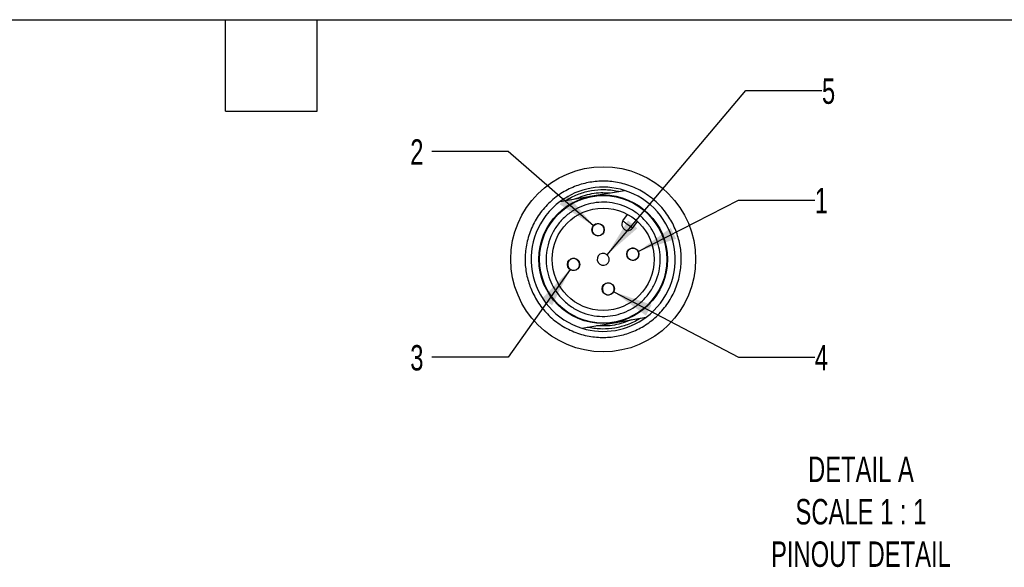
# Model space of a CAD drawing. Header units: millimetres. Extents: x 13 to 546, y 13 to 419.
# Tile 6 of 9: x 238 to 401, y 328 to 419. Entities that reach past the tile are written whole.
import ezdxf

# ---------------------------------------------------------------- set-up
doc = ezdxf.new("R2010")
doc.units = ezdxf.units.MM
doc.header["$LTSCALE"] = 2
doc.linetypes.add('SLD-Solid', pattern=[0])
doc.layers.add('DIMENSIONS', color=140, linetype='SLD-Solid', lineweight=25)
doc.layers.add('TEXT', color=140, linetype='SLD-Solid', lineweight=25)
doc.layers.add('SLD-DEFPOINTS', color=7, linetype='Continuous')
doc.styles.add('SLDTEXTSTYLE0', font='TXT', dxfattribs={"width": 0.7})
doc.dimstyles.new('SLDDIMSTYLE7', dxfattribs={"dimtxt": 4.316016, "dimasz": 6.604, "dimexe": 0, "dimexo": 0.0625, "dimgap": 1.079004, "dimtad": 0, "dimtih": 1, "dimtoh": 1, "dimlfac": 0.5, "dimrnd": 1e-09, "dimzin": 12, "dimdsep": 46, "dimtxsty": 'SLDTEXTSTYLE0', "dimsah": 1, "dimcen": 0, "dimadec": 0, "dimazin": 3, "dimtfac": 1, "dimtofl": 0, "dimtmove": 0, "dimatfit": 3, "dimfxl": 0, "dimfrac": 2, "dimtolj": 1, "dimtzin": 12, "dimarcsym": 0})
doc.dimstyles.new('SLDDIMSTYLE8', dxfattribs={"dimtxt": 4.316016, "dimasz": 6.604, "dimexe": 0, "dimexo": 0.0625, "dimgap": 1.079004, "dimtad": 0, "dimtih": 1, "dimtoh": 1, "dimlfac": 0.5, "dimrnd": 1e-09, "dimzin": 12, "dimdsep": 46, "dimtxsty": 'SLDTEXTSTYLE0', "dimsah": 1, "dimcen": 0, "dimadec": 0, "dimazin": 3, "dimtfac": 1, "dimtofl": 0, "dimtmove": 0, "dimatfit": 3, "dimfxl": 0, "dimfrac": 2, "dimtolj": 1, "dimtzin": 12, "dimarcsym": 0})

# ---------------------------------------------------------------- blocks, each defined once
blk = doc.blocks.new('_D_16')
at = {"layer": 'DIMENSIONS'}
for p, q in [((340.5, 380.55), (357.19, 389.09)), ((357.19, 389.09), (369.89, 389.09))]:
    blk.add_line(p, q, dxfattribs=at)
blk.add_solid([(340.5, 380.55), (346.84, 382.65), (345.92, 384.46)], dxfattribs=at)
at = {"layer": 'DIMENSIONS', "insert": (369.89, 391.12), "char_height": 4.23, "attachment_point": 1, "style": 'SLDTEXTSTYLE0'}
blk.add_mtext('1', dxfattribs=at)
blk = doc.blocks.new('_D_17')
at = {"layer": 'DIMENSIONS'}
for p, q in [((318.84, 397.17), (306.14, 397.17)), ((333.05, 384.83), (318.84, 397.17))]:
    blk.add_line(p, q, dxfattribs=at)
blk.add_solid([(333.05, 384.83), (328.73, 389.93), (327.4, 388.39)], dxfattribs=at)
at = {"layer": 'DIMENSIONS', "insert": (302.54, 399.2), "char_height": 4.23, "attachment_point": 1, "style": 'SLDTEXTSTYLE0'}
blk.add_mtext('2', dxfattribs=at)
blk = doc.blocks.new('_D_18')
at = {"layer": 'DIMENSIONS'}
for p, q in [((329.15, 377.56), (318.84, 362.94)), ((318.84, 362.94), (306.14, 362.94))]:
    blk.add_line(p, q, dxfattribs=at)
blk.add_solid([(329.15, 377.56), (324.51, 372.75), (326.17, 371.58)], dxfattribs=at)
at = {"layer": 'DIMENSIONS', "insert": (302.54, 364.97), "char_height": 4.23, "attachment_point": 1, "style": 'SLDTEXTSTYLE0'}
blk.add_mtext('3', dxfattribs=at)
blk = doc.blocks.new('_D_19')
at = {"layer": 'DIMENSIONS'}
for p, q in [((336.42, 373.84), (357.19, 362.94)), ((357.19, 362.94), (369.89, 362.94))]:
    blk.add_line(p, q, dxfattribs=at)
blk.add_solid([(336.42, 373.84), (341.79, 369.87), (342.74, 371.67)], dxfattribs=at)
at = {"layer": 'DIMENSIONS', "insert": (369.89, 364.97), "char_height": 4.23, "attachment_point": 1, "style": 'SLDTEXTSTYLE0'}
blk.add_mtext('4', dxfattribs=at)
blk = doc.blocks.new('_D_20')
at = {"layer": 'DIMENSIONS'}
for p, q in [((335.31, 380), (358.39, 407.3)), ((358.39, 407.3), (371.09, 407.3))]:
    blk.add_line(p, q, dxfattribs=at)
blk.add_solid([(335.31, 380), (340.35, 384.39), (338.8, 385.7)], dxfattribs=at)
at = {"layer": 'DIMENSIONS', "insert": (371.09, 409.33), "char_height": 4.23, "attachment_point": 1, "style": 'SLDTEXTSTYLE0'}
blk.add_mtext('5', dxfattribs=at)

msp = doc.modelspace()

# ---------------------------------------------------------------- linework, layer by layer
for p, q in [((332.858, 389.783), (338.212, 390.702)), ((327.504, 388.865), (332.858, 389.783)), ((337.95, 385.612), (338.725, 386.707)), ((339.583, 384.457), (340.357, 385.552)), ((336.476, 368.691), (341.83, 369.61)), ((331.122, 367.773), (336.476, 368.691))]:
    msp.add_line(p, q)
at = {"flags": 128}
for points in [[(337.95, 385.612), (337.966, 385.601), (338.012, 385.568), (338.088, 385.514), (338.189, 385.443), (338.313, 385.355), (338.454, 385.255), (338.607, 385.147), (338.767, 385.034)], [(338.767, 385.034), (338.926, 384.922), (339.079, 384.813), (339.22, 384.713), (339.344, 384.626), (339.446, 384.554), (339.521, 384.501), (339.568, 384.468), (339.583, 384.457)]]:
    msp.add_lwpolyline(points, dxfattribs=at)
for centre, radius in [((334.667, 379.237), 10.7), ((334.667, 379.237), 10.6), ((334.667, 379.237), 8.5), ((333.822, 384.165), 1.02), ((339.595, 380.083), 1.02), ((329.739, 378.392), 1.02), ((335.513, 374.309), 1.02)]:
    msp.add_circle(centre, radius)
for centre, radius, start, end in [((334.667, 379.237), 12, 72.81675, 126.64987), ((334.667, 379.237), 12, 306.64989, 72.81672), ((334.667, 379.237), 12, 126.64988, 252.81674), ((338.767, 385.034), 1, 144.73328, 324.73337), ((333.822, 384.165), 1, 99.73332, 279.73337), ((333.822, 384.165), 1, 279.73332, 99.73337), ((339.595, 380.083), 1, 9.73326, 189.73337), ((329.739, 378.392), 1, 9.73331, 189.7333), ((334.667, 379.237), 1, 9.73333, 189.73328), ((334.667, 379.237), 1, 189.73331, 9.7333), ((339.595, 380.083), 1, 189.73328, 9.73335), ((329.739, 378.392), 1, 189.73331, 9.7333), ((335.513, 374.309), 1, 99.73331, 279.73327), ((335.513, 374.309), 1, 279.73331, 99.73327), ((334.667, 379.237), 12, 252.81675, 306.64986)]:
    msp.add_arc(centre, radius, start, end)
for points, knots in [([(322.468, 374.745), (322.234, 375.503), (321.765, 377.02), (321.597, 379.458), (321.867, 381.961), (322.665, 384.462), (323.977, 386.797), (325.453, 388.482), (326.808, 389.621), (328.228, 390.586), (330.104, 391.493), (332.457, 392.122), (334.886, 392.313), (337.392, 392.036), (339.892, 391.24), (342.227, 389.927), (343.912, 388.452), (345.051, 387.096), (346.016, 385.676), (346.923, 383.801), (347.552, 381.447), (347.743, 379.019), (347.466, 376.513), (346.67, 374.012), (345.357, 371.678), (343.882, 369.992), (342.526, 368.854), (341.107, 367.888), (339.231, 366.982), (336.878, 366.353), (334.449, 366.162), (331.943, 366.439), (329.442, 367.235), (327.108, 368.547), (325.421, 370.022), (324.286, 371.379), (323.308, 372.794), (322.801, 373.971), (322.468, 374.745)], [0, 0, 0, 0, 0.0291242, 0.0582484, 0.0891171, 0.1212692, 0.1541036, 0.1869379, 0.2030281, 0.2191313, 0.25, 0.2791242, 0.3082484, 0.3391171, 0.3712692, 0.4041036, 0.4369379, 0.4530282, 0.4691313, 0.5, 0.5291242, 0.5582484, 0.5891171, 0.6212692, 0.6541035, 0.6869379, 0.7030281, 0.7191313, 0.75, 0.7791242, 0.8082484, 0.8391171, 0.8712692, 0.9041035, 0.9369379, 0.9530281, 0.9691313, 1, 1, 1, 1]), ([(328.443, 389.026), (328.507, 389.066), (329.205, 389.504), (330.596, 390.172), (332.695, 390.735), (334.862, 390.904), (336.396, 390.737), (337.2, 390.557), (337.274, 390.541)], [0, 0, 0, 0, 0.0246946, 0.269259, 0.5000021, 0.7307453, 0.9753098, 1, 1, 1, 1]), ([(329.948, 389.284), (330.882, 389.638), (332.275, 390.167), (334.268, 390.37), (335.262, 390.312), (335.769, 390.283)], [0, 0, 0, 0, 0.49943144, 0.74504508, 1, 1, 1, 1]), ([(338, 370.339), (337.429, 370.161), (336.288, 369.805), (334.488, 369.684), (332.66, 369.889), (330.849, 370.466), (329.143, 371.425), (327.912, 372.503), (327.079, 373.494), (326.384, 374.517), (325.715, 375.885), (325.25, 377.622), (325.11, 379.415), (325.321, 381.245), (325.896, 383.056), (326.855, 384.761), (327.933, 385.993), (328.924, 386.825), (329.947, 387.521), (331.315, 388.189), (333.052, 388.655), (334.845, 388.795), (336.675, 388.584), (338.486, 388.009), (340.191, 387.049), (341.423, 385.971), (342.255, 384.98), (342.951, 383.957), (343.619, 382.59), (344.085, 380.853), (344.225, 379.06), (344.014, 377.23), (343.439, 375.419), (342.479, 373.713), (341.402, 372.481), (340.41, 371.651), (339.39, 370.947), (338.548, 370.579), (338, 370.339)], [0, 0, 0, 0, 0.03000225, 0.05999553, 0.08999762, 0.1221484, 0.15498145, 0.18781449, 0.20390168, 0.22000654, 0.24999541, 0.28000208, 0.30999095, 0.33999762, 0.37214839, 0.40498145, 0.4378145, 0.45390168, 0.47000655, 0.49999542, 0.53000207, 0.55999097, 0.58999764, 0.62214839, 0.65498147, 0.68781448, 0.70390167, 0.72000655, 0.7499954, 0.78000207, 0.80999095, 0.83999761, 0.87214838, 0.90498145, 0.93781448, 0.95390166, 0.97000653, 1, 1, 1, 1]), ([(340.892, 369.449), (340.828, 369.409), (340.129, 368.971), (338.739, 368.303), (336.639, 367.74), (334.473, 367.571), (332.939, 367.737), (332.135, 367.917), (332.061, 367.934)], [0, 0, 0, 0, 0.02469439, 0.26925887, 0.50000212, 0.73074526, 0.97530976, 1, 1, 1, 1]), ([(339.387, 369.191), (338.453, 368.836), (337.06, 368.307), (335.067, 368.105), (334.072, 368.163), (333.566, 368.192)], [0, 0, 0, 0, 0.4994314, 0.7450454, 1, 1, 1, 1])]:
    msp.add_open_spline(points, degree=3, knots=knots)
at = {"layer": 'SLD-DEFPOINTS'}
msp.add_circle((334.667, 379.237), 15.394, dxfattribs=at)
at = {"layer": 'TEXT'}
for p, q in [((12.7, 419.1), (546.1, 419.1)), ((271.78, 403.86), (271.78, 419.1)), ((287.02, 403.86), (287.02, 419.1)), ((271.78, 403.86), (287.02, 403.86))]:
    msp.add_line(p, q, dxfattribs=at)

# ---------------------------------------------------------------- texts
at = {"layer": 'TEXT', "insert": (377.58, 346.415), "char_height": 4.23333, "attachment_point": 2, "style": 'SLDTEXTSTYLE0'}
msp.add_mtext('DETAIL A^JSCALE 1 : 1^JPINOUT DETAIL', dxfattribs=at)

# ---------------------------------------------------------------- dimensions: what is measured, and where the dimension line sits
at = {"layer": 'DIMENSIONS'}
dim = msp.add_radius_dim(center=(334.667, 379.237), mpoint=(335.313, 380.001), text='5', dimstyle='SLDDIMSTYLE8', override={"dimpost": '<>'}, dxfattribs=at)
dim.commit()
dim.dimension.update_dxf_attribs({"geometry": '_D_20', "text_midpoint": (372.882, 407.303), "dimtype": 164})
for p1, p2, text, picture, middle in [((334.592, 383.497), (333.052, 384.834), '2', '_D_17', (304.34, 397.169)), ((338.688, 379.618), (340.503, 380.548), '1', '_D_16', (371.681, 389.094)), ((330.327, 379.225), (329.151, 377.559), '3', '_D_18', (304.34, 362.941)), ((334.609, 374.783), (336.416, 373.835), '4', '_D_19', (371.681, 362.941))]:
    dim = msp.add_diameter_dim_2p(p1=p1, p2=p2, text=text, dimstyle='SLDDIMSTYLE7', override={"dimpost": '<>'}, dxfattribs=at)
    dim.commit()
    dim.dimension.update_dxf_attribs({"geometry": picture, "text_midpoint": middle, "dimtype": 163})

doc.saveas('drawing.dxf')
